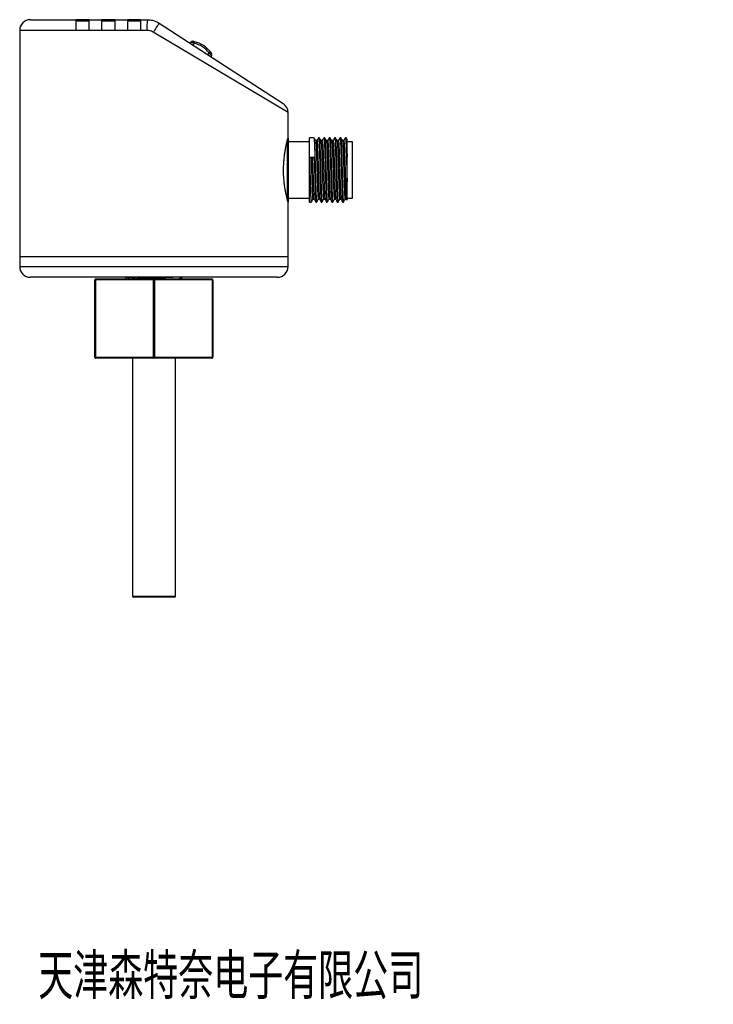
# Model space of a CAD drawing. Header units: millimetres. Extents: x 88 to 475, y 10 to 285.
# Tile 3 of 3: x 282 to 475, y 10 to 285. Entities that reach past the tile are written whole.
import ezdxf

# ---------------------------------------------------------------- set-up
doc = ezdxf.new("R2010")
doc.units = ezdxf.units.MM
doc.layers.add('10', color=7, linetype='Continuous')
doc.styles.add('SLDTEXTSTYLE0', font='TXT', dxfattribs={"width": 0.7, "bigfont": 'bigfont'})

msp = doc.modelspace()

# ---------------------------------------------------------------- linework, layer by layer
at = {"color": 7, "linetype": 'Continuous', "lineweight": 25}
for p, q in [((284.51, 285.38), (297.21, 285.38)), ((300.96, 285.38), (297.21, 285.38)), ((297.21, 285.08), (300.96, 285.08)), ((300.96, 285.38), (304.41, 285.38)), ((308.16, 285.38), (304.41, 285.38)), ((304.41, 285.08), (308.16, 285.08)), ((308.16, 285.38), (311.61, 285.38)), ((315.36, 285.38), (311.61, 285.38)), ((311.61, 285.08), (315.36, 285.08)), ((315.36, 285.38), (317.23, 285.38)), ((320.5, 284.41), (355.14, 261.91)), ((281.51, 282.38), (281.51, 219.08)), ((297.21, 282.38), (281.51, 282.38)), ((300.96, 282.38), (297.21, 282.38)), ((304.41, 282.38), (300.96, 282.38)), ((308.16, 282.38), (304.41, 282.38)), ((311.61, 282.38), (308.16, 282.38)), ((315.36, 282.38), (311.61, 282.38)), ((317.08, 282.38), (315.36, 282.38)), ((356.51, 259.4), (318.85, 281.9)), ((329.13, 278.8), (329.35, 279.14)), ((330.29, 278.79), (329.95, 278.27)), ((330.39, 279.22), (330.29, 278.79)), ((330.29, 278.79), (330.39, 279.22)), ((334.1, 275.58), (334.44, 276.09)), ((334.8, 276.36), (334.44, 276.09)), ((334.44, 276.09), (334.8, 276.36)), ((335.14, 275.38), (334.92, 275.05)), ((356.51, 252.38), (356.51, 259.4)), ((356.34, 235.01), (356.34, 251.75)), ((356.51, 251.5), (356.51, 235.26)), ((362.51, 251.25), (356.51, 251.25)), ((363.73, 252.38), (362.51, 252.38)), ((362.51, 246.99), (362.51, 252.38)), ((364.58, 251.57), (364.21, 251.57)), ((365.23, 252.38), (365.04, 252.38)), ((366.08, 251.57), (365.71, 251.57)), ((366.73, 252.38), (366.54, 252.38)), ((367.58, 251.57), (367.21, 251.57)), ((368.23, 252.38), (368.04, 252.38)), ((369.08, 251.57), (368.71, 251.57)), ((369.73, 252.38), (369.54, 252.38)), ((370.58, 251.57), (370.21, 251.57)), ((371.23, 252.38), (371.04, 252.38)), ((372.08, 251.57), (371.71, 251.57)), ((372.73, 252.38), (372.54, 252.38)), ((374.51, 251.25), (373.01, 251.25)), ((374.51, 235.5), (374.51, 251.25)), ((362.51, 234.38), (362.51, 246.99)), ((362.51, 246.99), (363.82, 246.99)), ((362.98, 246.66), (362.51, 246.99)), ((363.35, 246.66), (362.98, 246.66)), ((363.82, 246.99), (363.35, 246.66)), ((373.01, 240.1), (373.01, 246.99)), ((356.51, 235.5), (362.51, 235.5)), ((356.51, 219.08), (356.51, 234.38)), ((362.51, 234.38), (362.98, 234.38)), ((363.45, 235.19), (363.82, 235.19)), ((364.29, 234.38), (364.48, 234.38)), ((364.95, 235.19), (365.32, 235.19)), ((365.79, 234.38), (365.98, 234.38)), ((366.45, 235.19), (366.82, 235.19)), ((367.29, 234.38), (367.48, 234.38)), ((367.95, 235.19), (368.32, 235.19)), ((368.79, 234.38), (368.98, 234.38)), ((369.45, 235.19), (369.82, 235.19)), ((370.29, 234.38), (370.48, 234.38)), ((370.95, 235.19), (371.32, 235.19)), ((371.79, 234.38), (371.98, 234.38)), ((372.45, 235.19), (372.82, 235.19)), ((372.81, 235.2), (373, 234.89)), ((373.01, 235.5), (374.51, 235.5)), ((281.51, 219.08), (281.51, 216.38)), ((319.01, 219.08), (281.51, 219.08)), ((356.51, 219.08), (319.01, 219.08)), ((356.51, 216.38), (356.51, 219.08)), ((281.51, 216.38), (356.51, 216.38)), ((353.51, 213.38), (284.51, 213.38)), ((302.66, 212.63), (302.51, 212.63)), ((302.51, 191.03), (302.51, 212.63)), ((318.86, 212.63), (302.66, 212.63)), ((302.66, 212.63), (302.66, 191.03)), ((302.81, 212.93), (319.01, 212.93)), ((311.13, 213.38), (311.13, 212.93)), ((311.14, 212.93), (311.14, 213.38)), ((311.66, 213.38), (311.95, 213.21)), ((311.95, 213.21), (311.95, 212.93)), ((318.86, 191.03), (318.86, 212.63)), ((319.16, 212.63), (318.86, 212.63)), ((319.01, 212.93), (335.21, 212.93)), ((335.36, 212.63), (319.16, 212.63)), ((319.16, 212.63), (319.16, 191.03)), ((326.88, 212.93), (326.88, 213.03)), ((335.36, 191.03), (335.36, 212.63)), ((335.51, 212.63), (335.36, 212.63)), ((335.51, 212.63), (335.51, 191.03)), ((302.66, 191.03), (302.51, 191.03)), ((302.66, 191.03), (318.86, 191.03)), ((319.01, 190.73), (302.81, 190.73)), ((313.01, 190.73), (313.01, 124.28)), ((319.16, 191.03), (318.86, 191.03)), ((335.21, 190.73), (319.01, 190.73)), ((319.16, 191.03), (335.36, 191.03)), ((325.01, 124.28), (325.01, 190.73)), ((335.51, 191.03), (335.36, 191.03)), ((313.01, 124.28), (313.46, 124.28)), ((313.74, 123.98), (313.31, 123.98)), ((313.46, 124.28), (325.01, 124.28)), ((324.71, 123.98), (313.74, 123.98))]:
    msp.add_line(p, q, dxfattribs=at)
at = {"color": 7, "linetype": 'Continuous', "lineweight": 25, "flags": 128}
for points in [[(302.66, 212.63), (302.66, 212.69), (302.67, 212.74), (302.68, 212.8), (302.7, 212.84), (302.72, 212.88), (302.75, 212.91), (302.78, 212.92), (302.81, 212.93)], [(318.86, 212.63), (318.86, 212.69), (318.87, 212.74), (318.88, 212.8), (318.9, 212.84), (318.92, 212.88), (318.95, 212.91), (318.98, 212.92), (319.01, 212.93)], [(319.16, 212.63), (319.16, 212.69), (319.15, 212.74), (319.13, 212.8), (319.11, 212.84), (319.09, 212.88), (319.07, 212.91), (319.04, 212.92), (319.01, 212.93)], [(335.21, 212.93), (335.24, 212.92), (335.27, 212.91), (335.29, 212.88), (335.31, 212.84), (335.33, 212.8), (335.35, 212.74), (335.36, 212.69), (335.36, 212.63)], [(302.81, 190.73), (302.78, 190.74), (302.75, 190.75), (302.72, 190.78), (302.7, 190.82), (302.68, 190.86), (302.67, 190.92), (302.66, 190.97), (302.66, 191.03)], [(319.01, 190.73), (318.98, 190.74), (318.95, 190.75), (318.92, 190.78), (318.9, 190.82), (318.88, 190.86), (318.87, 190.92), (318.86, 190.97), (318.86, 191.03)], [(319.01, 190.73), (319.04, 190.74), (319.07, 190.75), (319.09, 190.78), (319.11, 190.82), (319.13, 190.86), (319.15, 190.92), (319.16, 190.97), (319.16, 191.03)], [(335.36, 191.03), (335.36, 190.97), (335.35, 190.92), (335.33, 190.86), (335.31, 190.82), (335.29, 190.78), (335.27, 190.75), (335.24, 190.74), (335.21, 190.73)]]:
    msp.add_lwpolyline(points, dxfattribs=at)
at = {"color": 7, "linetype": 'Continuous', "lineweight": 25}
for centre, radius, start, end in [((284.51, 282.38), 3, 90, 180), ((331.75, 283.13), 14.69, 171.184, 182.918), ((500.3, 164.96), 215.87, 146.4017, 147.1998), ((329.73, 278.89), 0.45, 81.6243, 147), ((329.73, 278.89), 0.45, 81.6243, 147), ((328.68, 271.77), 7.2, 36.8945, 77.1055), ((328.68, 271.77), 7.2, 36.8945, 77.1055), ((328.68, 271.77), 7.65, 36.8945, 77.1055), ((328.68, 271.77), 7.65, 36.8945, 77.1055), ((334.76, 275.62), 0.45, 327, 32.3757), ((334.76, 275.62), 0.45, 327, 32.3757), ((353.51, 259.4), 3, 0.2941, 57), ((356.23, 251.5), 0.275, 1.1109, 66.5745), ((356.23, 235.26), 0.275, 293.4255, 358.8891), ((284.51, 216.38), 3, 180, 270), ((353.51, 216.38), 3, 270, 0), ((302.81, 212.63), 0.3, 90, 180), ((335.21, 212.63), 0.3, 0, 90), ((302.81, 191.03), 0.3, 180, 270), ((335.21, 191.03), 0.3, 270, 0), ((313.31, 124.28), 0.3, 180, 270), ((324.71, 124.28), 0.3, 270, 0)]:
    msp.add_arc(centre, radius, start, end, dxfattribs=at)
for points, knots in [([(297.21, 285.38), (297.21, 285.34), (297.21, 285.26), (297.21, 284.65), (297.21, 283.84), (297.21, 283.04), (297.21, 282.54), (297.21, 282.38)], [0, 0, 0, 0, 0.285451, 0.522803, 0.716116, 0.910595, 1, 1, 1, 1]), ([(300.96, 282.38), (300.96, 282.69), (300.96, 283.3), (300.96, 284.12), (300.96, 284.79), (300.96, 285.28), (300.96, 285.35), (300.96, 285.38)], [0, 0, 0, 0, 0.1802728, 0.3602293, 0.5484715, 0.7587934, 1, 1, 1, 1]), ([(304.41, 285.38), (304.41, 285.34), (304.41, 285.27), (304.41, 284.67), (304.41, 283.8), (304.41, 282.98), (304.41, 282.51), (304.41, 282.38)], [0, 0, 0, 0, 0.242229, 0.48496, 0.712801, 0.920351, 1, 1, 1, 1]), ([(308.16, 282.38), (308.16, 282.71), (308.16, 283.36), (308.16, 284.23), (308.16, 284.91), (308.16, 285.31), (308.16, 285.36), (308.16, 285.38)], [0, 0, 0, 0, 0.20266, 0.405195, 0.611289, 0.825837, 1, 1, 1, 1]), ([(311.61, 285.38), (311.61, 285.35), (311.61, 285.28), (311.61, 284.74), (311.61, 283.96), (311.61, 283.12), (311.61, 282.58), (311.61, 282.38)], [0, 0, 0, 0, 0.2207989, 0.4416966, 0.6598209, 0.8733816, 1, 1, 1, 1]), ([(315.36, 282.38), (315.36, 282.72), (315.36, 283.39), (315.36, 284.28), (315.36, 284.96), (315.36, 285.33), (315.36, 285.36), (315.36, 285.38)], [0, 0, 0, 0, 0.213351, 0.426688, 0.640458, 0.855207, 1, 1, 1, 1]), ([(317.23, 285.38), (317.71, 285.35), (318.52, 285.29), (319.62, 284.92), (320.2, 284.58), (320.5, 284.41)], [0, 0, 0, 0, 0.415593, 0.703637, 1, 1, 1, 1]), ([(318.85, 281.9), (318.52, 282.06), (317.96, 282.33), (317.34, 282.37), (317.08, 282.38)], [0, 0, 0, 0, 0.58071, 1, 1, 1, 1]), ([(330.29, 278.79), (330.19, 278.82), (329.99, 278.9), (329.72, 279), (329.53, 279.07), (329.41, 279.11), (329.36, 279.13), (329.35, 279.13), (329.35, 279.14)], [0, 0, 0, 0, 0.195242, 0.411904, 0.631976, 0.729642, 0.922006, 1, 1, 1, 1]), ([(329.35, 279.14), (329.35, 279.13), (329.36, 279.13), (329.41, 279.11), (329.53, 279.07), (329.72, 279), (329.99, 278.9), (330.19, 278.82), (330.29, 278.79)], [0, 0, 0, 0, 0.077994, 0.270358, 0.368024, 0.588096, 0.804758, 1, 1, 1, 1]), ([(329.79, 279.34), (329.79, 279.33), (329.8, 279.33), (329.83, 279.33), (329.91, 279.32), (330.03, 279.3), (330.2, 279.26), (330.33, 279.24), (330.39, 279.22)], [0, 0, 0, 0, 0.073471, 0.256586, 0.351631, 0.57194, 0.795778, 1, 1, 1, 1]), ([(330.39, 279.22), (330.33, 279.24), (330.2, 279.26), (330.03, 279.3), (329.91, 279.32), (329.83, 279.33), (329.8, 279.33), (329.79, 279.33), (329.79, 279.34)], [0, 0, 0, 0, 0.204222, 0.42806, 0.648369, 0.743414, 0.926529, 1, 1, 1, 1]), ([(335.14, 275.38), (335.13, 275.38), (335.12, 275.39), (335.04, 275.48), (334.89, 275.64), (334.69, 275.84), (334.52, 276.01), (334.44, 276.09)], [0, 0, 0, 0, 0.168594, 0.367207, 0.543187, 0.775082, 1, 1, 1, 1]), ([(334.44, 276.09), (334.44, 276.09), (334.52, 276.01), (334.69, 275.84), (334.89, 275.64), (335.04, 275.48), (335.12, 275.39), (335.13, 275.38), (335.14, 275.38)], [0, 0, 0, 0, 0.000398, 0.224923, 0.456816, 0.632795, 0.831407, 1, 1, 1, 1]), ([(334.8, 276.36), (334.8, 276.36), (334.84, 276.3), (334.92, 276.19), (335.02, 276.05), (335.09, 275.94), (335.13, 275.87), (335.14, 275.87), (335.14, 275.86)], [0, 0, 0, 0, 0.000416, 0.235206, 0.473763, 0.649238, 0.840846, 1, 1, 1, 1]), ([(335.14, 275.86), (335.14, 275.87), (335.13, 275.87), (335.09, 275.94), (335.02, 276.05), (334.92, 276.19), (334.84, 276.3), (334.8, 276.36)], [0, 0, 0, 0, 0.159154, 0.350764, 0.52624, 0.764798, 1, 1, 1, 1]), ([(356.34, 235.01), (356.29, 235.21), (356.19, 235.63), (355.98, 236.54), (355.76, 237.67), (355.55, 238.99), (355.38, 240.44), (355.27, 241.92), (355.24, 243.41), (355.27, 244.82), (355.37, 246.17), (355.5, 247.43), (355.67, 248.6), (355.87, 249.69), (356.07, 250.64), (356.23, 251.32), (356.31, 251.63), (356.34, 251.75)], [0, 0, 0, 0, 0.071983, 0.143959, 0.218908, 0.293823, 0.365142, 0.436424, 0.501185, 0.565947, 0.627481, 0.689035, 0.75313, 0.817246, 0.886976, 0.956717, 1, 1, 1, 1]), ([(356.34, 251.75), (356.36, 251.81), (356.44, 252.13), (356.5, 252.34), (356.51, 252.38), (356.51, 252.38), (356.51, 252.38)], [0, 0, 0, 0, 0.147331, 0.819818, 0.986753, 1, 1, 1, 1]), ([(356.51, 252.38), (356.51, 252.38), (356.51, 252.37), (356.51, 252.35), (356.51, 252.3), (356.51, 252.21), (356.51, 252.11), (356.51, 251.95), (356.51, 251.78), (356.51, 251.58), (356.51, 251.5)], [0, 0, 0, 0, 0.013336, 0.066595, 0.171075, 0.322957, 0.52216, 0.551888, 0.830589, 1, 1, 1, 1]), ([(364.21, 251.56), (364.14, 251.69), (363.98, 251.96), (363.82, 252.23), (363.74, 252.37)], [0, 0, 0, 0, 0.499978, 1, 1, 1, 1]), ([(363.74, 252.33), (363.75, 252.31), (363.78, 252.27), (363.82, 251.8), (363.87, 251.01), (363.91, 249.91), (363.96, 248.55), (364.01, 247.01), (364.05, 245.33), (364.1, 243.56), (364.15, 241.78), (364.2, 240.08), (364.24, 238.5), (364.29, 237.1), (364.34, 235.95), (364.38, 235.08), (364.43, 234.56), (364.46, 234.33), (364.48, 234.39), (364.48, 234.4)], [0, 0, 0, 0, 0.041865, 0.104745, 0.167625, 0.231739, 0.295853, 0.358733, 0.421613, 0.485727, 0.549841, 0.612721, 0.675601, 0.739715, 0.803829, 0.866709, 0.929589, 0.993703, 1, 1, 1, 1]), ([(364.21, 251.51), (364.22, 251.51), (364.24, 251.55), (364.29, 251.06), (364.35, 250.06), (364.42, 248.55), (364.48, 246.7), (364.54, 244.62), (364.6, 242.46), (364.66, 240.36), (364.73, 238.47), (364.79, 236.9), (364.85, 235.81), (364.9, 235.23), (364.94, 235.25), (364.95, 235.26)], [0, 0, 0, 0, 0.019108, 0.103405, 0.187702, 0.273465, 0.357762, 0.442059, 0.527822, 0.612119, 0.696416, 0.782178, 0.866475, 0.950772, 1, 1, 1, 1]), ([(365.03, 252.37), (364.95, 252.23), (364.8, 251.96), (364.64, 251.69), (364.56, 251.56)], [0, 0, 0, 0, 0.500023, 1, 1, 1, 1]), ([(364.58, 251.5), (364.58, 251.51), (364.61, 251.57), (364.66, 251.07), (364.73, 250.05), (364.79, 248.55), (364.85, 246.7), (364.91, 244.62), (364.98, 242.46), (365.04, 240.36), (365.1, 238.47), (365.17, 236.9), (365.23, 235.82), (365.27, 235.26), (365.3, 235.27), (365.31, 235.27)], [0, 0, 0, 0, 0.036525, 0.120799, 0.205072, 0.290811, 0.375085, 0.459358, 0.545097, 0.629371, 0.713644, 0.799383, 0.883657, 0.96793, 1, 1, 1, 1]), ([(365.04, 252.36), (365.06, 252.34), (365.09, 252.3), (365.13, 251.81), (365.18, 251.01), (365.23, 249.91), (365.28, 248.55), (365.32, 247.01), (365.37, 245.33), (365.41, 243.56), (365.46, 241.78), (365.51, 240.08), (365.55, 238.5), (365.6, 237.1), (365.65, 235.95), (365.7, 235.08), (365.74, 234.56), (365.77, 234.33), (365.79, 234.39), (365.79, 234.4)], [0, 0, 0, 0, 0.056909, 0.118802, 0.180695, 0.243802, 0.306909, 0.368802, 0.430695, 0.493802, 0.556909, 0.618802, 0.680695, 0.743802, 0.806909, 0.868802, 0.930695, 0.993802, 1, 1, 1, 1]), ([(365.71, 251.56), (365.64, 251.69), (365.48, 251.96), (365.32, 252.23), (365.24, 252.37)], [0, 0, 0, 0, 0.499978, 1, 1, 1, 1]), ([(365.24, 252.33), (365.25, 252.31), (365.28, 252.27), (365.32, 251.8), (365.37, 251.01), (365.41, 249.91), (365.46, 248.55), (365.51, 247.01), (365.55, 245.33), (365.6, 243.56), (365.65, 241.78), (365.7, 240.08), (365.74, 238.5), (365.79, 237.1), (365.84, 235.95), (365.88, 235.08), (365.93, 234.56), (365.96, 234.33), (365.98, 234.39), (365.98, 234.4)], [0, 0, 0, 0, 0.041865, 0.104745, 0.167625, 0.231739, 0.295853, 0.358733, 0.421613, 0.485727, 0.549841, 0.612721, 0.675601, 0.739715, 0.803829, 0.866709, 0.929589, 0.993703, 1, 1, 1, 1]), ([(365.71, 251.51), (365.72, 251.51), (365.74, 251.55), (365.79, 251.06), (365.85, 250.06), (365.92, 248.55), (365.98, 246.7), (366.04, 244.62), (366.1, 242.46), (366.16, 240.36), (366.23, 238.47), (366.29, 236.9), (366.35, 235.81), (366.4, 235.23), (366.44, 235.25), (366.45, 235.26)], [0, 0, 0, 0, 0.019108, 0.103405, 0.187702, 0.273465, 0.357762, 0.442059, 0.527822, 0.612119, 0.696416, 0.782178, 0.866475, 0.950772, 1, 1, 1, 1]), ([(366.53, 252.37), (366.45, 252.23), (366.3, 251.96), (366.14, 251.69), (366.06, 251.56)], [0, 0, 0, 0, 0.500023, 1, 1, 1, 1]), ([(366.08, 251.5), (366.08, 251.51), (366.11, 251.57), (366.16, 251.07), (366.23, 250.05), (366.29, 248.55), (366.35, 246.7), (366.41, 244.62), (366.48, 242.46), (366.54, 240.36), (366.6, 238.47), (366.67, 236.9), (366.73, 235.82), (366.77, 235.26), (366.8, 235.27), (366.81, 235.27)], [0, 0, 0, 0, 0.036525, 0.120799, 0.205072, 0.290811, 0.375085, 0.459358, 0.545097, 0.629371, 0.713644, 0.799383, 0.883657, 0.96793, 1, 1, 1, 1]), ([(366.54, 252.36), (366.56, 252.34), (366.59, 252.3), (366.63, 251.81), (366.68, 251.01), (366.73, 249.91), (366.78, 248.55), (366.82, 247.01), (366.87, 245.33), (366.91, 243.56), (366.96, 241.78), (367.01, 240.08), (367.05, 238.5), (367.1, 237.1), (367.15, 235.95), (367.2, 235.08), (367.24, 234.56), (367.27, 234.33), (367.29, 234.39), (367.29, 234.4)], [0, 0, 0, 0, 0.056909, 0.118802, 0.180695, 0.243802, 0.306909, 0.368802, 0.430695, 0.493802, 0.556909, 0.618802, 0.680695, 0.743802, 0.806909, 0.868802, 0.930695, 0.993802, 1, 1, 1, 1]), ([(367.21, 251.56), (367.14, 251.69), (366.98, 251.96), (366.82, 252.23), (366.74, 252.37)], [0, 0, 0, 0, 0.499978, 1, 1, 1, 1]), ([(366.74, 252.33), (366.75, 252.31), (366.78, 252.27), (366.82, 251.8), (366.87, 251.01), (366.91, 249.91), (366.96, 248.55), (367.01, 247.01), (367.05, 245.33), (367.1, 243.56), (367.15, 241.78), (367.2, 240.08), (367.24, 238.5), (367.29, 237.1), (367.34, 235.95), (367.38, 235.08), (367.43, 234.56), (367.46, 234.33), (367.48, 234.39), (367.48, 234.4)], [0, 0, 0, 0, 0.041865, 0.104745, 0.167625, 0.231739, 0.295853, 0.358733, 0.421613, 0.485727, 0.549841, 0.612721, 0.675601, 0.739715, 0.803829, 0.866709, 0.929589, 0.993703, 1, 1, 1, 1]), ([(367.21, 251.51), (367.22, 251.51), (367.24, 251.55), (367.29, 251.06), (367.35, 250.06), (367.42, 248.55), (367.48, 246.7), (367.54, 244.62), (367.6, 242.46), (367.66, 240.36), (367.73, 238.47), (367.79, 236.9), (367.85, 235.81), (367.9, 235.23), (367.94, 235.25), (367.95, 235.26)], [0, 0, 0, 0, 0.019108, 0.103405, 0.187702, 0.273465, 0.357762, 0.442059, 0.527822, 0.612119, 0.696416, 0.782178, 0.866475, 0.950772, 1, 1, 1, 1]), ([(368.03, 252.37), (367.95, 252.23), (367.8, 251.96), (367.64, 251.69), (367.56, 251.56)], [0, 0, 0, 0, 0.500023, 1, 1, 1, 1]), ([(367.58, 251.5), (367.58, 251.51), (367.61, 251.57), (367.66, 251.07), (367.73, 250.05), (367.79, 248.55), (367.85, 246.7), (367.91, 244.62), (367.98, 242.46), (368.04, 240.36), (368.1, 238.47), (368.17, 236.9), (368.23, 235.82), (368.27, 235.26), (368.3, 235.27), (368.31, 235.27)], [0, 0, 0, 0, 0.036525, 0.120799, 0.205072, 0.290811, 0.375085, 0.459358, 0.545097, 0.629371, 0.713644, 0.799383, 0.883657, 0.96793, 1, 1, 1, 1]), ([(368.04, 252.36), (368.06, 252.34), (368.09, 252.3), (368.13, 251.81), (368.18, 251.01), (368.23, 249.91), (368.28, 248.55), (368.32, 247.01), (368.37, 245.33), (368.41, 243.56), (368.46, 241.78), (368.51, 240.08), (368.55, 238.5), (368.6, 237.1), (368.65, 235.95), (368.7, 235.08), (368.74, 234.56), (368.77, 234.33), (368.79, 234.39), (368.79, 234.4)], [0, 0, 0, 0, 0.056909, 0.118802, 0.180695, 0.243802, 0.306909, 0.368802, 0.430695, 0.493802, 0.556909, 0.618802, 0.680695, 0.743802, 0.806909, 0.868802, 0.930695, 0.993802, 1, 1, 1, 1]), ([(368.71, 251.56), (368.64, 251.69), (368.48, 251.96), (368.32, 252.23), (368.24, 252.37)], [0, 0, 0, 0, 0.499978, 1, 1, 1, 1]), ([(368.24, 252.33), (368.25, 252.31), (368.28, 252.27), (368.32, 251.8), (368.37, 251.01), (368.41, 249.91), (368.46, 248.55), (368.51, 247.01), (368.55, 245.33), (368.6, 243.56), (368.65, 241.78), (368.7, 240.08), (368.74, 238.5), (368.79, 237.1), (368.84, 235.95), (368.88, 235.08), (368.93, 234.56), (368.96, 234.33), (368.98, 234.39), (368.98, 234.4)], [0, 0, 0, 0, 0.041865, 0.104745, 0.167625, 0.231739, 0.295853, 0.358733, 0.421613, 0.485727, 0.549841, 0.612721, 0.675601, 0.739715, 0.803829, 0.866709, 0.929589, 0.993703, 1, 1, 1, 1]), ([(368.71, 251.51), (368.72, 251.51), (368.74, 251.55), (368.79, 251.06), (368.85, 250.06), (368.92, 248.55), (368.98, 246.7), (369.04, 244.62), (369.1, 242.46), (369.16, 240.36), (369.23, 238.47), (369.29, 236.9), (369.35, 235.81), (369.4, 235.23), (369.44, 235.25), (369.45, 235.26)], [0, 0, 0, 0, 0.019108, 0.103405, 0.187702, 0.273465, 0.357762, 0.442059, 0.527822, 0.612119, 0.696416, 0.782178, 0.866475, 0.950772, 1, 1, 1, 1]), ([(369.53, 252.37), (369.45, 252.23), (369.3, 251.96), (369.14, 251.69), (369.06, 251.56)], [0, 0, 0, 0, 0.500023, 1, 1, 1, 1]), ([(369.08, 251.5), (369.08, 251.51), (369.11, 251.57), (369.16, 251.07), (369.23, 250.05), (369.29, 248.55), (369.35, 246.7), (369.41, 244.62), (369.48, 242.46), (369.54, 240.36), (369.6, 238.47), (369.67, 236.9), (369.73, 235.82), (369.77, 235.26), (369.8, 235.27), (369.81, 235.27)], [0, 0, 0, 0, 0.036525, 0.120799, 0.205072, 0.290811, 0.375085, 0.459358, 0.545097, 0.629371, 0.713644, 0.799383, 0.883657, 0.96793, 1, 1, 1, 1]), ([(369.54, 252.36), (369.56, 252.34), (369.59, 252.3), (369.63, 251.81), (369.68, 251.01), (369.73, 249.91), (369.78, 248.55), (369.82, 247.01), (369.87, 245.33), (369.91, 243.56), (369.96, 241.78), (370.01, 240.08), (370.05, 238.5), (370.1, 237.1), (370.15, 235.95), (370.2, 235.08), (370.24, 234.56), (370.27, 234.33), (370.29, 234.39), (370.29, 234.4)], [0, 0, 0, 0, 0.056909, 0.118802, 0.180695, 0.243802, 0.306909, 0.368802, 0.430695, 0.493802, 0.556909, 0.618802, 0.680695, 0.743802, 0.806909, 0.868802, 0.930695, 0.993802, 1, 1, 1, 1]), ([(370.21, 251.56), (370.14, 251.69), (369.98, 251.96), (369.82, 252.23), (369.74, 252.37)], [0, 0, 0, 0, 0.499978, 1, 1, 1, 1]), ([(369.74, 252.33), (369.75, 252.31), (369.78, 252.27), (369.82, 251.8), (369.87, 251.01), (369.91, 249.91), (369.96, 248.55), (370.01, 247.01), (370.05, 245.33), (370.1, 243.56), (370.15, 241.78), (370.2, 240.08), (370.24, 238.5), (370.29, 237.1), (370.34, 235.95), (370.38, 235.08), (370.43, 234.56), (370.46, 234.33), (370.48, 234.39), (370.48, 234.4)], [0, 0, 0, 0, 0.041865, 0.104745, 0.167625, 0.231739, 0.295853, 0.358733, 0.421613, 0.485727, 0.549841, 0.612721, 0.675601, 0.739715, 0.803829, 0.866709, 0.929589, 0.993703, 1, 1, 1, 1]), ([(370.21, 251.51), (370.22, 251.51), (370.24, 251.55), (370.29, 251.06), (370.35, 250.06), (370.42, 248.55), (370.48, 246.7), (370.54, 244.62), (370.6, 242.46), (370.66, 240.36), (370.73, 238.47), (370.79, 236.9), (370.85, 235.81), (370.9, 235.23), (370.94, 235.25), (370.95, 235.26)], [0, 0, 0, 0, 0.019108, 0.103405, 0.187702, 0.273465, 0.357762, 0.442059, 0.527822, 0.612119, 0.696416, 0.782178, 0.866475, 0.950772, 1, 1, 1, 1]), ([(371.03, 252.37), (370.95, 252.23), (370.8, 251.96), (370.64, 251.69), (370.56, 251.56)], [0, 0, 0, 0, 0.500023, 1, 1, 1, 1]), ([(370.58, 251.5), (370.58, 251.51), (370.61, 251.57), (370.66, 251.07), (370.73, 250.05), (370.79, 248.55), (370.85, 246.7), (370.91, 244.62), (370.98, 242.46), (371.04, 240.36), (371.1, 238.47), (371.17, 236.9), (371.23, 235.82), (371.27, 235.26), (371.3, 235.27), (371.31, 235.27)], [0, 0, 0, 0, 0.036525, 0.120799, 0.205072, 0.290811, 0.375085, 0.459358, 0.545097, 0.629371, 0.713644, 0.799383, 0.883657, 0.96793, 1, 1, 1, 1]), ([(371.04, 252.36), (371.06, 252.34), (371.09, 252.3), (371.13, 251.81), (371.18, 251.01), (371.23, 249.91), (371.28, 248.55), (371.32, 247.01), (371.37, 245.33), (371.41, 243.56), (371.46, 241.78), (371.51, 240.08), (371.55, 238.5), (371.6, 237.1), (371.65, 235.95), (371.7, 235.08), (371.74, 234.56), (371.77, 234.33), (371.79, 234.39), (371.79, 234.4)], [0, 0, 0, 0, 0.056909, 0.118802, 0.180695, 0.243802, 0.306909, 0.368802, 0.430695, 0.493802, 0.556909, 0.618802, 0.680695, 0.743802, 0.806909, 0.868802, 0.930695, 0.993802, 1, 1, 1, 1]), ([(371.71, 251.56), (371.64, 251.69), (371.48, 251.96), (371.32, 252.23), (371.24, 252.37)], [0, 0, 0, 0, 0.499978, 1, 1, 1, 1]), ([(371.24, 252.33), (371.25, 252.31), (371.28, 252.27), (371.32, 251.8), (371.37, 251.01), (371.41, 249.91), (371.46, 248.55), (371.51, 247.01), (371.55, 245.33), (371.6, 243.56), (371.65, 241.78), (371.7, 240.08), (371.74, 238.5), (371.79, 237.1), (371.84, 235.95), (371.88, 235.08), (371.93, 234.56), (371.96, 234.33), (371.98, 234.39), (371.98, 234.4)], [0, 0, 0, 0, 0.041865, 0.104745, 0.167625, 0.231739, 0.295853, 0.358733, 0.421613, 0.485727, 0.549841, 0.612721, 0.675601, 0.739715, 0.803829, 0.866709, 0.929589, 0.993703, 1, 1, 1, 1]), ([(371.71, 251.51), (371.72, 251.51), (371.74, 251.55), (371.79, 251.06), (371.85, 250.06), (371.92, 248.55), (371.98, 246.7), (372.04, 244.62), (372.1, 242.46), (372.16, 240.36), (372.23, 238.47), (372.29, 236.9), (372.35, 235.81), (372.4, 235.23), (372.44, 235.25), (372.45, 235.26)], [0, 0, 0, 0, 0.019108, 0.103405, 0.187702, 0.273465, 0.357762, 0.442059, 0.527822, 0.612119, 0.696416, 0.782178, 0.866475, 0.950772, 1, 1, 1, 1]), ([(372.53, 252.37), (372.45, 252.23), (372.3, 251.96), (372.14, 251.69), (372.06, 251.56)], [0, 0, 0, 0, 0.500023, 1, 1, 1, 1]), ([(372.08, 251.5), (372.08, 251.51), (372.11, 251.57), (372.16, 251.07), (372.23, 250.05), (372.29, 248.55), (372.35, 246.7), (372.41, 244.62), (372.48, 242.46), (372.54, 240.36), (372.6, 238.47), (372.67, 236.9), (372.73, 235.82), (372.77, 235.26), (372.8, 235.27), (372.81, 235.27)], [0, 0, 0, 0, 0.036525, 0.120799, 0.205072, 0.290811, 0.375085, 0.459358, 0.545097, 0.629371, 0.713644, 0.799383, 0.883657, 0.96793, 1, 1, 1, 1]), ([(372.54, 252.36), (372.56, 252.34), (372.59, 252.3), (372.63, 251.81), (372.68, 251.01), (372.73, 249.91), (372.78, 248.55), (372.82, 247.01), (372.87, 245.33), (372.91, 243.56), (372.96, 241.77), (372.99, 240.65), (373.01, 240.1)], [0, 0, 0, 0, 0.091967, 0.191987, 0.292007, 0.39399, 0.495973, 0.595994, 0.696014, 0.797997, 0.89998, 1, 1, 1, 1]), ([(373.02, 251.9), (373, 251.92), (372.91, 252.08), (372.82, 252.23), (372.74, 252.37)], [0, 0, 0, 0, 0.1404581, 1, 1, 1, 1]), ([(372.74, 252.33), (372.75, 252.31), (372.78, 252.27), (372.82, 251.8), (372.87, 251.01), (372.91, 249.91), (372.96, 248.56), (372.99, 247.51), (373.01, 246.99)], [0, 0, 0, 0, 0.1167025, 0.2919864, 0.4672703, 0.6459932, 0.8247161, 1, 1, 1, 1]), ([(373.01, 246.99), (373.01, 247.57), (373.01, 248.58), (373.01, 249.77), (373.01, 250.66), (373.01, 251.34), (373.01, 251.76), (373.01, 251.93), (373.01, 251.9), (373.01, 251.89)], [0, 0, 0, 0, 0.206556, 0.35978, 0.513005, 0.66628, 0.819519, 0.970991, 1, 1, 1, 1]), ([(362.51, 246.99), (362.52, 246.44), (362.55, 245.33), (362.6, 243.55), (362.65, 241.78), (362.7, 240.08), (362.74, 238.5), (362.79, 237.1), (362.84, 235.95), (362.88, 235.08), (362.93, 234.56), (362.96, 234.33), (362.98, 234.39), (362.98, 234.4)], [0, 0, 0, 0, 0.0980561, 0.1980361, 0.2980161, 0.3960722, 0.4941283, 0.5941083, 0.6940882, 0.7921444, 0.8902005, 0.9901805, 1, 1, 1, 1]), ([(362.98, 246.66), (363, 245.99), (363.04, 244.63), (363.1, 242.46), (363.16, 240.36), (363.23, 238.47), (363.29, 236.9), (363.35, 235.81), (363.4, 235.23), (363.44, 235.25), (363.45, 235.26)], [0, 0, 0, 0, 0.131255, 0.264792, 0.396047, 0.527302, 0.66084, 0.792095, 0.92335, 1, 1, 1, 1]), ([(363.35, 246.66), (363.37, 245.99), (363.41, 244.63), (363.48, 242.46), (363.54, 240.36), (363.6, 238.47), (363.67, 236.9), (363.73, 235.82), (363.77, 235.26), (363.8, 235.27), (363.81, 235.27)], [0, 0, 0, 0, 0.134856, 0.2720569, 0.4069129, 0.5417689, 0.6789698, 0.8138258, 0.9486818, 1, 1, 1, 1]), ([(363.82, 246.99), (363.84, 246.44), (363.87, 245.33), (363.91, 243.55), (363.96, 241.78), (364.01, 240.08), (364.05, 238.5), (364.1, 237.1), (364.15, 235.95), (364.2, 235.08), (364.24, 234.56), (364.27, 234.33), (364.29, 234.39), (364.29, 234.4)], [0, 0, 0, 0, 0.0980561, 0.1980361, 0.2980161, 0.3960722, 0.4941283, 0.5941083, 0.6940882, 0.7921444, 0.8902005, 0.9901805, 1, 1, 1, 1]), ([(373.01, 234.89), (373.01, 234.89), (373.01, 234.88), (373.01, 235.13), (373.01, 235.61), (373.01, 236.32), (373.01, 237.23), (373.01, 238.34), (373.01, 239.33), (373.01, 239.94), (373.01, 240.1)], [0, 0, 0, 0, 0.079178, 0.221697, 0.36424, 0.507665, 0.651089, 0.799092, 0.947096, 1, 1, 1, 1]), ([(356.51, 234.38), (356.51, 234.38), (356.51, 234.38), (356.51, 234.38), (356.51, 234.38), (356.51, 234.38), (356.49, 234.43), (356.44, 234.63), (356.36, 234.93), (356.34, 235), (356.34, 235.01)], [0, 0, 0, 0, 0.013241, 0.01561, 0.025084, 0.062983, 0.214632, 0.824773, 0.976422, 1, 1, 1, 1]), ([(356.51, 235.26), (356.51, 235.13), (356.51, 234.9), (356.51, 234.67), (356.51, 234.52), (356.51, 234.44), (356.51, 234.4), (356.51, 234.39), (356.51, 234.38), (356.51, 234.38)], [0, 0, 0, 0, 0.287291, 0.532518, 0.719208, 0.859662, 0.951453, 0.986664, 1, 1, 1, 1]), ([(362.99, 234.39), (363.07, 234.53), (363.23, 234.8), (363.39, 235.07), (363.46, 235.2)], [0, 0, 0, 0, 0.500022, 1, 1, 1, 1]), ([(363.81, 235.2), (363.89, 235.07), (364.05, 234.8), (364.2, 234.53), (364.28, 234.39)], [0, 0, 0, 0, 0.4999772, 1, 1, 1, 1]), ([(364.49, 234.39), (364.57, 234.53), (364.73, 234.8), (364.89, 235.07), (364.96, 235.2)], [0, 0, 0, 0, 0.500022, 1, 1, 1, 1]), ([(365.31, 235.2), (365.39, 235.07), (365.55, 234.8), (365.7, 234.53), (365.78, 234.39)], [0, 0, 0, 0, 0.499977, 1, 1, 1, 1]), ([(365.99, 234.39), (366.07, 234.53), (366.23, 234.8), (366.39, 235.07), (366.46, 235.2)], [0, 0, 0, 0, 0.500022, 1, 1, 1, 1]), ([(366.81, 235.2), (366.89, 235.07), (367.05, 234.8), (367.2, 234.53), (367.28, 234.39)], [0, 0, 0, 0, 0.499977, 1, 1, 1, 1]), ([(367.49, 234.39), (367.57, 234.53), (367.73, 234.8), (367.89, 235.07), (367.96, 235.2)], [0, 0, 0, 0, 0.500022, 1, 1, 1, 1]), ([(368.31, 235.2), (368.39, 235.07), (368.55, 234.8), (368.7, 234.53), (368.78, 234.39)], [0, 0, 0, 0, 0.499977, 1, 1, 1, 1]), ([(368.99, 234.39), (369.07, 234.53), (369.23, 234.8), (369.39, 235.07), (369.46, 235.2)], [0, 0, 0, 0, 0.500022, 1, 1, 1, 1]), ([(369.81, 235.2), (369.89, 235.07), (370.05, 234.8), (370.2, 234.53), (370.28, 234.39)], [0, 0, 0, 0, 0.499977, 1, 1, 1, 1]), ([(370.49, 234.39), (370.57, 234.53), (370.73, 234.8), (370.89, 235.07), (370.96, 235.2)], [0, 0, 0, 0, 0.500022, 1, 1, 1, 1]), ([(371.31, 235.2), (371.39, 235.07), (371.55, 234.8), (371.7, 234.53), (371.78, 234.39)], [0, 0, 0, 0, 0.499977, 1, 1, 1, 1]), ([(371.99, 234.39), (372.07, 234.53), (372.23, 234.8), (372.39, 235.07), (372.46, 235.2)], [0, 0, 0, 0, 0.500022, 1, 1, 1, 1]), ([(314.24, 213.38), (313.97, 213.37), (313.35, 213.34), (312.66, 213.3), (312.14, 213.26), (311.98, 213.23), (311.95, 213.21), (311.95, 213.21)], [0, 0, 0, 0, 0.20208, 0.462885, 0.71949, 0.981721, 1, 1, 1, 1]), ([(324.92, 213.38), (324.86, 213.38), (324.56, 213.36), (323.77, 213.32), (322.61, 213.28), (321.29, 213.24), (319.88, 213.19), (318.42, 213.15), (316.99, 213.1), (315.65, 213.06), (314.45, 213.02), (313.45, 212.97), (312.98, 212.94), (312.76, 212.93)], [0, 0, 0, 0, 0.027841, 0.12688, 0.225415, 0.321811, 0.419659, 0.518759, 0.61702, 0.713323, 0.811509, 0.910615, 1, 1, 1, 1]), ([(326.87, 213.03), (326.87, 213.03), (326.93, 213.02), (326.71, 212.98), (326.39, 212.95), (326.03, 212.93), (325.95, 212.93)], [0, 0, 0, 0, 0.036113, 0.463316, 0.88135, 1, 1, 1, 1]), ([(326.88, 213.04), (326.74, 213.12), (326.55, 213.23), (326.35, 213.34), (326.29, 213.38)], [0, 0, 0, 0, 0.690065, 1, 1, 1, 1])]:
    msp.add_open_spline(points, degree=3, knots=knots, dxfattribs=at)

# ---------------------------------------------------------------- texts
at = {"layer": '10', "insert": (286.71, 24.34), "char_height": 12.7, "attachment_point": 1, "style": 'SLDTEXTSTYLE0'}
msp.add_mtext('天津森特奈电子有限公司', dxfattribs=at)

doc.saveas('drawing.dxf')
